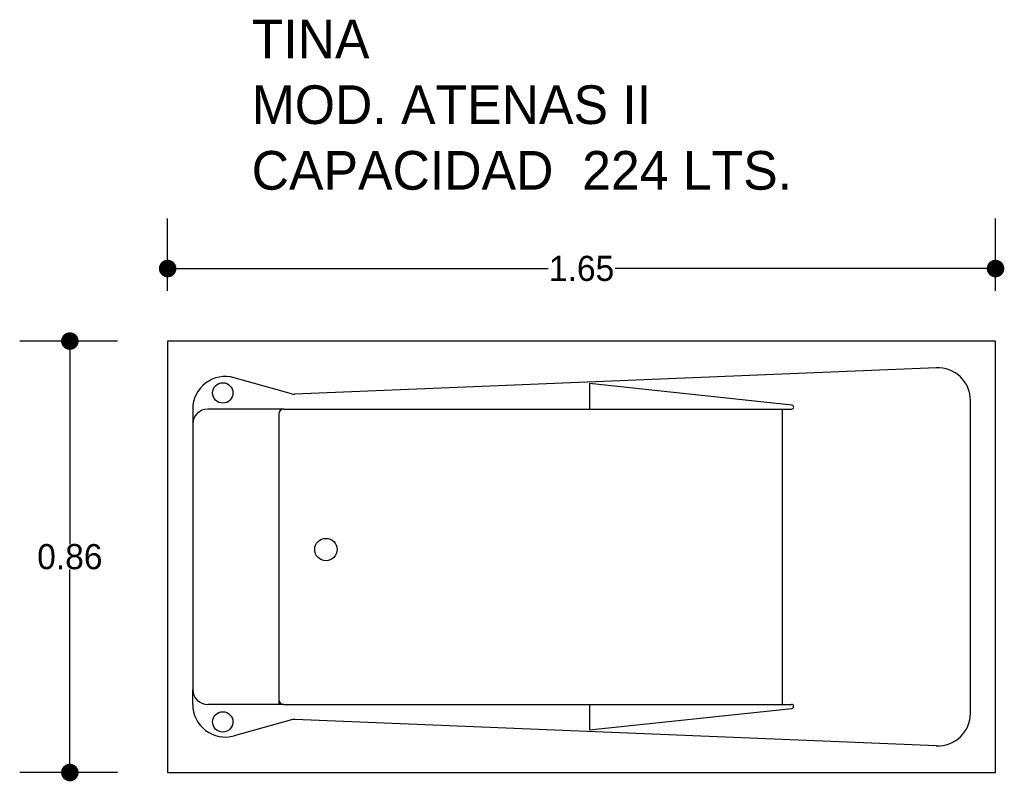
# Model space of a CAD drawing. Header units: millimetres. Extents: x 136.98 to 138.94, y 142.33 to 143.85.
import ezdxf

# ---------------------------------------------------------------- set-up
doc = ezdxf.new("R2010")
doc.units = ezdxf.units.MM
doc.layers.add('cotas', color=3, linetype='Continuous')
doc.layers.add('limies2', color=2, linetype='Continuous')
doc.styles.add('77', font='txt')
doc.dimstyles.new('cotas1', dxfattribs={"dimtxt": 0.05, "dimasz": 0.035, "dimexe": 0.1, "dimexo": 0.1, "dimgap": 0, "dimtad": 0, "dimtih": 1, "dimtoh": 1, "dimzin": 1, "dimdsep": 46, "dimtxsty": 'Standard', "dimblk": 'DOT', "dimcen": 0.2, "dimadec": 0, "dimazin": 0, "dimtm": 1e-09, "dimtfac": 1, "dimtix": 1, "dimtmove": 0, "dimatfit": 3, "dimfxl": 0, "dimarcsym": 0})

# ---------------------------------------------------------------- blocks, each defined once
blk = doc.blocks.new('_Dot')
at = {"layer": 'limies2', "color": 0, "lineweight": -2}
blk.add_line((-0.5, 0), (-1, 0), dxfattribs=at)
at = {"layer": 'limies2', "color": 0, "const_width": 0.5}
blk.add_lwpolyline([(-0.25, 0, 1), (0.25, 0, 1)], format="xyb", close=True, dxfattribs=at)
blk = doc.blocks.new('*D2')
at = {"layer": 'cotas', "color": 0, "lineweight": -2}
for p, q in [((137.1737, 143.2089), (136.9788, 143.2089)), ((137.0788, 143.1739), (137.0788, 142.8039)), ((137.0788, 142.3839), (137.0788, 142.7539)), ((137.1737, 142.3489), (136.9788, 142.3489))]:
    blk.add_line(p, q, dxfattribs=at)
at = {"layer": 'Defpoints', "color": 0}
for p in [(137.0788, 143.2089), (137.2737, 143.2089), (137.2737, 142.3489)]:
    blk.add_point(p, dxfattribs=at)
at = {"layer": 'cotas', "color": 0, "lineweight": -2, "xscale": 0.035, "yscale": 0.035, "zscale": 0.035}
for p, rotation in [((137.0788, 143.2089), 90), ((137.0788, 142.3489), 270)]:
    blk.add_blockref('_Dot', p, dxfattribs=dict(at, rotation=rotation))
at = {"layer": 'cotas', "color": 0, "insert": (137.0788, 142.7789), "char_height": 0.05, "attachment_point": 5}
blk.add_mtext('0.86', dxfattribs=at)
blk = doc.blocks.new('*D1')
at = {"layer": 'cotas', "color": 0, "lineweight": -2}
for p, q in [((137.2737, 143.3089), (137.2737, 143.4535)), ((138.9237, 143.3089), (138.9237, 143.4535)), ((137.3087, 143.3535), (138.0321, 143.3535)), ((138.8887, 143.3535), (138.1654, 143.3535))]:
    blk.add_line(p, q, dxfattribs=at)
at = {"layer": 'Defpoints', "color": 0}
for p in [(138.9237, 143.3535), (137.2737, 143.2089), (138.9237, 143.2089)]:
    blk.add_point(p, dxfattribs=at)
at = {"layer": 'cotas', "color": 0, "lineweight": -2, "xscale": 0.035, "yscale": 0.035, "zscale": 0.035, "rotation": 180}
blk.add_blockref('_Dot', (137.2737, 143.3535), dxfattribs=at)
at = {"layer": 'cotas', "color": 0, "lineweight": -2, "xscale": 0.035, "yscale": 0.035, "zscale": 0.035}
blk.add_blockref('_Dot', (138.9237, 143.3535), dxfattribs=at)
at = {"layer": 'cotas', "color": 0, "insert": (138.0987, 143.3535), "char_height": 0.05, "attachment_point": 5}
blk.add_mtext('1.65', dxfattribs=at)

msp = doc.modelspace()

# ---------------------------------------------------------------- linework, layer by layer
at = {"layer": 'limies2'}
for p, q in [((137.2737, 143.2089), (137.2737, 142.3489)), ((138.9237, 143.2089), (137.2737, 143.2089)), ((138.9237, 142.3489), (138.9237, 143.2089)), ((138.8058, 143.1558), (137.5269, 143.1033)), ((137.5207, 143.104), (137.4062, 143.1359)), ((138.1145, 143.1242), (138.1145, 143.0733)), ((138.518, 143.0813), (138.1145, 143.1242)), ((138.8737, 142.4669), (138.8737, 143.0908)), ((137.3237, 143.0733), (137.3237, 143.0433)), ((137.5053, 143.0733), (137.3537, 143.0733)), ((137.4953, 143.0633), (137.4953, 142.4846)), ((137.5053, 143.0733), (138.5176, 143.0733)), ((138.4982, 143.0733), (138.4982, 142.4846)), ((137.3237, 143.0433), (137.3237, 142.5146)), ((137.3237, 142.4846), (137.3237, 142.5146)), ((137.5053, 142.4846), (137.3537, 142.4846)), ((137.5053, 142.4846), (138.5174, 142.4846)), ((138.1142, 142.4846), (138.1142, 142.4337)), ((138.1142, 142.4337), (138.5178, 142.4766)), ((137.5206, 142.454), (137.4062, 142.422)), ((138.8058, 142.402), (137.527, 142.4547)), ((137.2737, 142.3489), (138.9237, 142.3489))]:
    msp.add_line(p, q, dxfattribs=at)
for centre, radius in [((137.3835, 143.1055), 0.0203), ((137.5892, 142.7934), 0.0223), ((137.3835, 142.4498), 0.0203)]:
    msp.add_circle(centre, radius, dxfattribs=at)
for centre, radius, start, end in [((137.3887, 143.0733), 0.065, 74.4226, 180), ((138.8087, 143.0908), 0.065, 0, 92.6168), ((137.526, 143.1233), 0.02, 254.4226, 272.6168), ((138.5176, 143.0773), 0.004, 270, 83.9269), ((137.3537, 143.0433), 0.03, 90, 180), ((137.5053, 143.0633), 0.01, 90, 180), ((137.3537, 142.5146), 0.03, 180, 270), ((137.5053, 142.4946), 0.01, 180, 270), ((137.3887, 142.4846), 0.065, 180, 285.6338), ((138.5174, 142.4806), 0.004, 276.0612, 90), ((137.526, 142.4347), 0.02, 87.3732, 105.6338), ((138.8087, 142.4669), 0.065, 267.3732, 0)]:
    msp.add_arc(centre, radius, start, end, dxfattribs=at)

# ---------------------------------------------------------------- texts
at = {"layer": 'limies2', "style": '77'}
for s, height, p in [('TINA', 0.07708, (137.4412, 143.7725)), ('MOD. ATENAS II', 0.077085, (137.4412, 143.6416)), ('CAPACIDAD  224 LTS.', 0.077085, (137.4412, 143.5107))]:
    msp.add_text(s, height=height, dxfattribs=at).set_placement(p)

# ---------------------------------------------------------------- dimensions: what is measured, and where the dimension line sits
at = {"layer": 'cotas'}
dim = msp.add_linear_dim(base=(138.9237, 143.3535), p1=(137.2737, 143.2089), p2=(138.9237, 143.2089), dimstyle='cotas1', dxfattribs=at)
dim.commit()
dim.dimension.update_dxf_attribs({"geometry": '*D1', "text_midpoint": (138.0987, 143.3535)})
dim = msp.add_linear_dim(base=(137.0788, 143.2089), p1=(137.2737, 142.3489), p2=(137.2737, 143.2089), angle=90, dimstyle='cotas1', dxfattribs=at)
dim.commit()
dim.dimension.update_dxf_attribs({"geometry": '*D2', "text_midpoint": (137.0788, 142.7789)})

doc.saveas('drawing.dxf')
